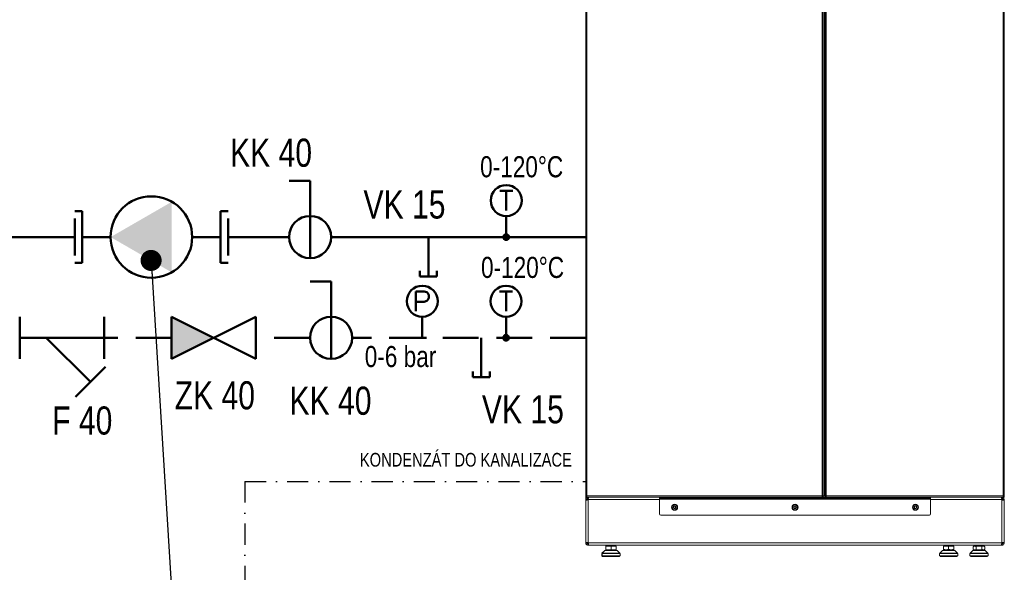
# Model space of a CAD drawing. Header units: millimetres. Extents: x -41968 to 54113, y -9946 to 101810.
# Tile 84 of 171: x -3594 to -94, y 8238 to 10204. Entities that reach past the tile are written whole.
import ezdxf
from ezdxf.enums import TextEntityAlignment as Align

# ---------------------------------------------------------------- set-up
doc = ezdxf.new("R2010")
doc.units = ezdxf.units.MM
doc.linetypes.add('DASHDOT', pattern=[1, 0.5, -0.25, 0, -0.25])
doc.linetypes.add('DASHED', pattern=[19.05, 12.7, -6.35])
for name, color, linetype in [('4', 3, 'Continuous'), ('UT-armatury-popis', 7, 'Continuous'), ('UT-komin', 2, 'Continuous')]:
    doc.layers.add(name, color=color, linetype=linetype)
for name, color, linetype, lineweight in [('CERNA', 7, 'Continuous', 15), ('UT-armatury', 2, 'Continuous', 50), ('UT-potrubi_privodni', 3, 'Continuous', 50), ('UT-potrubi_zpetne', 3, 'DASHED', 50), ('UT-texty_male', 2, 'Continuous', 18), ('UT-texty_stredni', 7, 'Continuous', 25)]:
    doc.layers.add(name, color=color, linetype=linetype, lineweight=lineweight)
doc.styles.get("Standard").update_dxf_attribs({"font": 'ic-simplex.shx', "width": 0.8})
doc.dimstyles.new('CADKON', dxfattribs={"dimscale": 50, "dimtxt": 2.5, "dimasz": 2.5, "dimexe": 1.8, "dimexo": 0, "dimgap": 0.6, "dimtad": 1, "dimrnd": 10, "dimtxsty": 'Standard', "dimblk1": 'OBLIQUE', "dimblk2": 'OBLIQUE', "dimsah": 1, "dimcen": 2.5, "dimadec": 1, "dimazin": 2, "dimtfac": 1, "dimtdec": 4, "dimtix": 1, "dimtmove": 2, "dimatfit": 3, "dimldrblk": 'OPEN30', "dimfxl": 5, "dimtfill": 1, "dimtolj": 1, "dimarcsym": 0})

# ---------------------------------------------------------------- blocks, each defined once
blk = doc.blocks.new('CONDENSINOX_50_2')
at = {"layer": 'CERNA'}
for points in [[(-743.8, 3773.7), (-743.8, 211.1)], [(-740.1, 3769.5), (-740.1, 215.4)], [(96.1, 215.4), (96.1, 3769.5)], [(100.4, 3769.5), (100.4, 213.2)], [(104.7, 3769.5), (104.7, 215.4)], [(106.8, 211.1), (106.8, 3769.5)], [(111.1, 3769.5), (111.1, 215.4)], [(740.1, 215.4), (740.1, 3769.5)], [(743.7, 211.1), (743.7, 3773.7)], [(100.4, 211.1), (-743.8, 211.1)], [(-739.7, 210.9), (-742.6, 210.9)], [(96.1, 215.4), (-740.1, 215.4)], [(-740.1, 215.4), (-740.1, 211.1)], [(-739.7, 210.9), (-738.3, 210.9)], [(-739.4, 210.3), (-739.6, 210)], [(-737.3, 206.2), (-739.4, 210)], [(-738.3, 210.5), (-736.7, 206.5)], [(-736.3, 206.6), (-737.4, 210.8)], [(-735.2, 210.8), (-735.8, 210.4)], [(-735.7, 210.5), (-735.5, 206.8)], [(-735.2, 210), (-735.2, 210.8)], [(-735.2, 206.2), (-735.2, 210)], [(-481.6, 206.8), (-481.6, 211.1)], [(-478.4, 206.8), (-478.4, 211.1)], [(-475.1, 206.8), (-475.1, 211.1)], [(-473, 211.1), (-473, 206.8)], [(-470.9, 211.1), (-470.9, 207.5)], [(-406.7, 211.1), (-406.7, 207.5)], [(-404.5, 206.8), (-404.5, 211.1)], [(-402.4, 211.1), (-402.4, 206.8)], [(-398.1, 211.1), (-398.1, 206.8)], [(96.1, 211.1), (96.1, 215.4)], [(96.1, 213.2), (100.4, 213.2)], [(104.7, 215.4), (100.4, 215.4)], [(100.4, 211.1), (100.4, 213.2)], [(100.4, 211.1), (106.8, 211.1)], [(104.7, 215.4), (106.8, 215.4)], [(106.8, 211.1), (113, 211.1)], [(111.1, 215.4), (111.1, 211.1)], [(740.1, 215.4), (111.1, 215.4)], [(111.1, 211.1), (113, 211.1)], [(743.7, 211.1), (113, 211.1)], [(398.1, 206.8), (398.1, 211.1)], [(402.4, 206.8), (402.4, 211.1)], [(404.5, 211.1), (404.5, 206.8)], [(406.6, 211.1), (406.6, 207.5)], [(470.9, 211.1), (470.9, 207.5)], [(473, 206.8), (473, 211.1)], [(475.1, 211.1), (475.1, 206.8)], [(478.3, 206.8), (478.3, 211.1)], [(481.6, 206.8), (481.6, 211.1)], [(735.2, 210.8), (735.8, 210.4)], [(735.2, 210), (735.2, 210.8)], [(735.2, 210), (735.2, 206.2)], [(735.7, 210.5), (735.5, 206.5)], [(736.3, 206.6), (737.4, 210.8)], [(738.3, 210.5), (736.7, 206.5)], [(739.4, 210), (737.3, 206.2)], [(740.1, 211.1), (740.1, 215.4)], [(-742.7, 206.6), (-744.1, 206.6)], [(-744.1, 48.2), (-744.1, 206.6)], [(-743.8, 202.5), (-739.5, 202.5)], [(-743.8, 202.5), (-739.5, 202.5)], [(-743.8, 202.5), (-743.8, 48.4)], [(-739.5, 202.5), (-739.5, 202.5)], [(-736.3, 206.6), (-736.4, 206.6), (-736.6, 206.6), (-736.8, 206.5)], [(-735.5, 206.8), (-735.5, 206.5)], [(-735.2, 206.2), (-735.5, 206.5)], [(-481.6, 202.5), (-735.2, 202.5)], [(-735.2, 202.5), (-735.2, 46.3)], [(-475.1, 206.8), (-481.6, 206.8)], [(-481.6, 206.8), (-481.6, 203.1)], [(481.6, 203.2), (-481.6, 203.2)], [(-481.6, 203.2), (-481.6, 151.1)], [(-475.1, 206.8), (-402.4, 206.8)], [(-402.4, 206.8), (402.4, 206.8)], [(402.4, 206.8), (475.1, 206.8)], [(481.6, 206.8), (475.1, 206.8)], [(481.6, 206.8), (481.6, 203.1)], [(481.6, 151.1), (481.6, 203.1)], [(735.2, 202.5), (481.6, 202.5)], [(735.2, 206.2), (735.5, 206.5)], [(735.2, 202.5), (735.2, 46.3)], [(736.3, 206.6), (736.4, 206.6), (736.6, 206.6), (736.7, 206.5)], [(738.5, 200.5), (738.5, 205.2)], [(739, 200.4), (739.5, 200.3)], [(739.5, 202.5), (739.5, 202.5)], [(743.7, 202.5), (739.5, 202.5)], [(743.7, 202.5), (739.5, 202.5)], [(743.7, 202.5), (743.7, 48.4)], [(-477.3, 146.9), (477.3, 146.9)], [(-744.1, 48.2), (-743.7, 48.2)], [(-743.5, 48.4), (-743.7, 48.4)], [(-739.3, 48.4), (-743.5, 48.4)], [(-739.3, 47.3), (-743.5, 46.3)], [(-739, 49), (-739.5, 49.2)], [(-739.3, 48.4), (-739.4, 48.1)], [(-737.1, 48.2), (-739.4, 48.2)], [(-737.4, 40.1), (-736.3, 44.3)], [(737.3, 48.4), (-737.3, 48.4)], [(-735.5, 39.7), (-735.5, 39.9)], [(-735.5, 39.7), (-671, 39.7)], [(-735.2, 44.1), (-735.2, 44.3)], [(-735.2, 40.1), (-735.2, 44.1)], [(-735.2, 39.8), (-735.2, 40.1)], [(-735.2, 39.8), (735.2, 39.8)], [(-673, 36), (-672.1, 36)], [(-673, 36), (-673, 23.2)], [(-672.1, 36.2), (-635.7, 36.2)], [(-672.1, 36.2), (-672.1, 23.4)], [(-671.9, 37.1), (-671.9, 39.7)], [(-671.9, 37.1), (-670.8, 37.1)], [(-671.9, 37.1), (-671, 36.2)], [(-671, 37.3), (-671, 39.9)], [(-671, 37.3), (-636.7, 37.3)], [(-671, 37.3), (-669.9, 36.2)], [(-636.7, 37.3), (-637.8, 36.2)], [(-636.7, 37.3), (-636.7, 39.9)], [(-636.7, 39.7), (-620, 39.7)], [(-635.7, 23.4), (-635.7, 36.2)], [(-620, 39.7), (-620, 39.8)], [(-620, 39.7), (-528.3, 39.7)], [(-618.9, 39.7), (-618.9, 39.8)], [(-550.4, 39.7), (-618.9, 39.7)], [(-546.7, 39.7), (-546.7, 39.8)], [(-530.1, 39.8), (-530.1, 39.7)], [(-528.3, 39.8), (-528.3, 39.7)], [(-528.3, 39.7), (-495.3, 39.7)], [(-495.3, 39.7), (-495.3, 39.8)], [(-27.2, 39.8), (-495.2, 39.7)], [(527.7, 36.4), (527.7, 23.5)], [(527.7, 36.4), (564.1, 36.4)], [(528.8, 37.4), (528.8, 39.9)], [(528.8, 37.4), (529.9, 36.4)], [(528.8, 37.4), (556.6, 37.4)], [(556.6, 37.5), (563.1, 37.5)], [(563.1, 37.5), (562, 36.4)], [(563.1, 37.5), (563.1, 39.9)], [(564.1, 23.5), (564.1, 36.4)], [(635.7, 36.2), (632.8, 34.6)], [(635.7, 36.2), (672, 36.2)], [(636.7, 37.3), (636.7, 39.9)], [(637.8, 36.2), (636.7, 37.3)], [(636.7, 37.3), (671, 37.3)], [(638.1, 36.2), (637.8, 36.2)], [(669.9, 36.2), (669.6, 36.2)], [(669.9, 36.2), (671, 37.3)], [(671, 37.3), (671, 39.9)], [(672, 36.2), (674.9, 34.6)], [(672.2, 35.8), (672, 35.9)], [(735.2, 40.1), (735.2, 44.3)], [(735.2, 39.8), (735.2, 40.1)], [(737.4, 40.1), (736.3, 44.3)], [(738.5, 48.6), (737.8, 48.6)], [(738.5, 48.6), (738.5, 48.9)], [(739.2, 48.6), (738.5, 48.6)], [(739.3, 48.4), (739.4, 48.1)], [(743.5, 48.4), (739.3, 48.4)], [(743.5, 46.3), (739.3, 47.4)], [(743.5, 48.4), (743.7, 48.4)], [(-686.9, 9.7), (-686, 9.7)], [(-683.7, 1.3), (-686.9, 1.3)], [(-686.8, 1.3), (-686.8, 9.7)], [(-676.6, 20.6), (-686.4, 10.8)], [(-684.2, 10.8), (-686.4, 10.8)], [(-686, 9.9), (-621.8, 9.9)], [(-686, 1.4), (-686, 9.9)], [(-621.8, 1.4), (-686, 1.4)], [(-675.7, 20.8), (-685.5, 11)], [(-622.2, 11), (-685.5, 11)], [(-683.1, 10.8), (-684.2, 10.8)], [(-682.8, 1.3), (-683.7, 1.3)], [(-676.6, 20.6), (-675.9, 20.6)], [(-675.7, 20.8), (-632, 20.8)], [(-675.5, 21.1), (-673.9, 21.1)], [(-674.6, 21.2), (-633.1, 21.2)], [(-672.1, 34.7), (-673, 34.4)], [(-658.1, 23.2), (-672.9, 23.2)], [(-635.7, 23.4), (-672.1, 23.4)], [(-659, 21.2), (-659, 23.2)], [(-658.1, 21.2), (-658.1, 23.4)], [(-653.9, 25), (-653.9, 34.6)], [(-649.6, 21.2), (-649.6, 23.4)], [(-645.7, 23.2), (-649.6, 23.2)], [(-644.8, 23.2), (-645.6, 23.2)], [(-636.6, 23.2), (-644.8, 23.2)], [(-636.6, 23.2), (-636.6, 23.4)], [(-632, 20.8), (-622.2, 11)], [(-622.6, 1.3), (-624.9, 1.3)], [(-623.1, 10.8), (-624.6, 10.8)], [(-623.3, 11), (-623.1, 10.8)], [(-622.6, 1.3), (-622.6, 1.4)], [(-621.8, 1.4), (-621.8, 9.9)], [(513.8, 1.6), (513.8, 10)], [(513.8, 10), (574.8, 10)], [(578, 1.6), (513.8, 1.6)], [(524.1, 20.9), (514.3, 11.2)], [(577.6, 11.2), (514.3, 11.2)], [(524.1, 20.9), (565.6, 20.9)], [(525.2, 21.4), (545.9, 21.4)], [(555, 23.5), (527.8, 23.5)], [(541.7, 21.4), (541.7, 23.5)], [(545.9, 25.2), (545.9, 34.8)], [(545.9, 21.4), (550.8, 21.4)], [(550.2, 21.4), (550.2, 23.5)], [(550.8, 21.4), (566.7, 21.4)], [(564.1, 23.5), (555, 23.5)], [(576.5, 0), (556.7, 0)], [(565.6, 20.9), (567.8, 20.9)], [(567.8, 20.9), (577.6, 11.2)], [(574.9, 10), (578.1, 10)], [(578, 1.6), (578, 10)], [(621.7, 1.4), (621.7, 9.9)], [(621.7, 9.9), (686, 9.9)], [(686, 1.4), (621.8, 1.4)], [(632, 20.8), (622.2, 11)], [(685.5, 11), (622.2, 11)], [(632, 20.8), (675.7, 20.8)], [(632.8, 25), (632.8, 34.6)], [(635.7, 23.4), (632.8, 25)], [(633.1, 21.2), (674.6, 21.2)], [(672, 23.4), (635.7, 23.4)], [(643.3, 34.6), (643.3, 25)], [(649.6, 21.2), (649.6, 23.4)], [(658.1, 21.2), (658.1, 23.4)], [(664.3, 25), (664.3, 34.6)], [(672, 23.4), (674.9, 25)], [(674.9, 25), (674.9, 34.6)], [(675.7, 20.8), (685.5, 11)], [(686, 1.4), (686, 9.9)], [(-664.6, -0.3), (-685.2, -0.3)], [(-623.4, -0.2), (-684.4, -0.2)], [(-654.7, -0.3), (-664.6, -0.3)], [(-653.9, -0.3), (-654.7, -0.3)], [(-644.3, -0.3), (-653.9, -0.3)], [(-643.2, -0.3), (-644.3, -0.3)], [(-624.3, -0.3), (-643.2, -0.3)], [(545.9, 0), (515.5, 0)], [(556.4, 0), (545.9, 0)], [(556.7, 0), (556.4, 0)], [(684.3, -0.2), (623.4, -0.2)]]:
    blk.add_lwpolyline(points, dxfattribs=at)
for points, knots in [([(-744.1, 206.6), (-744.1, 207.6), (-744, 208.5), (-743.6, 209.4), (-743.3, 210.1), (-742.9, 210.7), (-742.3, 210.8)], [0, 0, 0, 0, 1, 1, 1, 2, 2, 2, 2]), ([(-738.3, 210.9), (-738.6, 210.9), (-738.9, 210.7), (-739.1, 210.6), (-739.2, 210.5), (-739.3, 210.4), (-739.4, 210.3)], [0, 0, 0, 0, 1, 1, 1, 2, 2, 2, 2]), ([(-734.2, 206.8), (-734.2, 207.1), (-734.2, 207.5), (-734.3, 207.8), (-734.4, 208.6), (-734.7, 209.4), (-735.2, 210)], [0, 0, 0, 0, 1, 1, 1, 2, 2, 2, 2]), ([(734.2, 206.8), (734.2, 207.1), (734.2, 207.5), (734.3, 207.8), (734.4, 208.6), (734.6, 209.4), (735.2, 210)], [0, 0, 0, 0, 1, 1, 1, 2, 2, 2, 2]), ([(-743.8, 202.5), (-743.8, 201.8), (-743.6, 201.1), (-743.2, 200.6), (-742.7, 200.1), (-741.9, 200), (-741.2, 200)], [0, 0, 0, 0, 1, 1, 1, 2, 2, 2, 2]), ([(-739.5, 202.5), (-739.5, 202.3), (-739.5, 202), (-739.5, 201.8), (-739.4, 201.3), (-739.4, 200.7), (-739, 200.4)], [0, 0, 0, 0, 1, 1, 1, 2, 2, 2, 2]), ([(-736.7, 206.5), (-736.8, 206.5), (-736.9, 206.4), (-737, 206.4), (-737.1, 206.3), (-737.2, 206.3), (-737.3, 206.2)], [0, 0, 0, 0, 1, 1, 1, 2, 2, 2, 2]), ([(-473, 206.8), (-473, 206.8), (-472, 206.8), (-472, 206.8), (-471.8, 206.8), (-471.6, 206.8), (-471.3, 206.9), (-471.2, 206.9), (-471.1, 207), (-471, 207.1), (-470.9, 207.2), (-470.9, 207.4), (-470.9, 207.5)], [0, 0, 0, 0, 1, 1, 1, 2, 2, 2, 3, 3, 3, 4, 4, 4, 4]), ([(-438.8, 174.7), (-438.8, 180.6), (-434, 185.4), (-428.1, 185.4), (-422.2, 185.4), (-417.4, 180.6), (-417.4, 174.7), (-417.4, 168.8), (-422.2, 164), (-428.1, 164), (-434, 164), (-438.8, 168.8), (-438.8, 174.7)], [0, 0, 0, 0, 1, 1, 1, 2, 2, 2, 3, 3, 3, 4, 4, 4, 4]), ([(-437, 174.7), (-437, 179.6), (-433, 183.7), (-428.1, 183.7), (-423.1, 183.7), (-419.1, 179.6), (-419.1, 174.7), (-419.1, 169.7), (-423.1, 165.7), (-428.1, 165.7), (-433, 165.7), (-437, 169.7), (-437, 174.7)], [0, 0, 0, 0, 1, 1, 1, 2, 2, 2, 3, 3, 3, 4, 4, 4, 4]), ([(-432.3, 175.5), (-432.8, 175.3), (-433, 174.9), (-432.9, 174.4), (-432.8, 174.2), (-432.6, 174), (-432.3, 173.9)], [0, 0, 0, 0, 1, 1, 1, 2, 2, 2, 2]), ([(-429.5, 178.8), (-429.8, 179.1), (-430.4, 179.1), (-430.7, 178.7), (-430.9, 178.5), (-430.9, 178.3), (-430.9, 178)], [0, 0, 0, 0, 1, 1, 1, 2, 2, 2, 2]), ([(-425.3, 178), (-425.2, 178.4), (-425.4, 178.9), (-425.9, 179), (-426.1, 179), (-426.4, 178.9), (-426.6, 178.8)], [0, 0, 0, 0, 1, 1, 1, 2, 2, 2, 2]), ([(-423.8, 173.9), (-423.4, 174), (-423.1, 174.5), (-423.2, 174.9), (-423.3, 175.2), (-423.5, 175.4), (-423.8, 175.5)], [0, 0, 0, 0, 1, 1, 1, 2, 2, 2, 2]), ([(-404.5, 206.8), (-404.5, 206.8), (-405.5, 206.8), (-405.5, 206.8), (-405.7, 206.8), (-406, 206.8), (-406.2, 206.9), (-406.3, 206.9), (-406.5, 207), (-406.5, 207.1), (-406.6, 207.2), (-406.7, 207.4), (-406.7, 207.5)], [0, 0, 0, 0, 1, 1, 1, 2, 2, 2, 3, 3, 3, 4, 4, 4, 4]), ([(-10.7, 174.7), (-10.7, 180.6), (-5.9, 185.4), (0, 185.4), (5.9, 185.4), (10.7, 180.6), (10.7, 174.7), (10.7, 168.8), (5.9, 164), (0, 164), (-5.9, 164), (-10.7, 168.8), (-10.7, 174.7)], [0, 0, 0, 0, 1, 1, 1, 2, 2, 2, 3, 3, 3, 4, 4, 4, 4]), ([(-9, 174.7), (-9, 179.6), (-5, 183.7), (0, 183.7), (5, 183.7), (9, 179.6), (9, 174.7), (9, 169.7), (5, 165.7), (0, 165.7), (-5, 165.7), (-9, 169.7), (-9, 174.7)], [0, 0, 0, 0, 1, 1, 1, 2, 2, 2, 3, 3, 3, 4, 4, 4, 4]), ([(-4.3, 175.5), (-4.7, 175.3), (-4.9, 174.9), (-4.8, 174.4), (-4.8, 174.2), (-4.5, 174), (-4.3, 173.9)], [0, 0, 0, 0, 1, 1, 1, 2, 2, 2, 2]), ([(-1.5, 178.8), (-1.8, 179.1), (-2.3, 179.1), (-2.6, 178.7), (-2.8, 178.5), (-2.9, 178.3), (-2.8, 178)], [0, 0, 0, 0, 1, 1, 1, 2, 2, 2, 2]), ([(2.8, 178), (2.9, 178.4), (2.6, 178.9), (2.2, 179), (1.9, 179), (1.7, 178.9), (1.5, 178.8)], [0, 0, 0, 0, 1, 1, 1, 2, 2, 2, 2]), ([(4.3, 173.9), (4.7, 174), (4.9, 174.5), (4.8, 174.9), (4.7, 175.2), (4.5, 175.4), (4.3, 175.5)], [0, 0, 0, 0, 1, 1, 1, 2, 2, 2, 2]), ([(404.5, 206.8), (404.5, 206.8), (405.5, 206.8), (405.5, 206.8), (405.7, 206.8), (406, 206.8), (406.2, 206.9), (406.3, 206.9), (406.5, 207), (406.5, 207.1), (406.6, 207.2), (406.6, 207.4), (406.6, 207.5)], [0, 0, 0, 0, 1, 1, 1, 2, 2, 2, 3, 3, 3, 4, 4, 4, 4]), ([(417.4, 174.7), (417.4, 180.6), (422.1, 185.4), (428, 185.4), (434, 185.4), (438.8, 180.6), (438.8, 174.7), (438.8, 168.8), (434, 164), (428, 164), (422.1, 164), (417.4, 168.8), (417.4, 174.7)], [0, 0, 0, 0, 1, 1, 1, 2, 2, 2, 3, 3, 3, 4, 4, 4, 4]), ([(419.1, 174.7), (419.1, 179.6), (423.1, 183.7), (428, 183.7), (433, 183.7), (437, 179.6), (437, 174.7), (437, 169.7), (433, 165.7), (428, 165.7), (423.1, 165.7), (419.1, 169.7), (419.1, 174.7)], [0, 0, 0, 0, 1, 1, 1, 2, 2, 2, 3, 3, 3, 4, 4, 4, 4]), ([(423.8, 175.5), (423.3, 175.3), (423.1, 174.9), (423.2, 174.4), (423.3, 174.2), (423.5, 174), (423.8, 173.9)], [0, 0, 0, 0, 1, 1, 1, 2, 2, 2, 2]), ([(426.6, 178.8), (426.3, 179.1), (425.8, 179.1), (425.4, 178.7), (425.3, 178.5), (425.2, 178.3), (425.3, 178)], [0, 0, 0, 0, 1, 1, 1, 2, 2, 2, 2]), ([(430.9, 178), (431, 178.4), (430.7, 178.9), (430.3, 179), (430, 179), (429.7, 178.9), (429.5, 178.8)], [0, 0, 0, 0, 1, 1, 1, 2, 2, 2, 2]), ([(432.3, 173.9), (432.7, 174), (433, 174.5), (432.9, 174.9), (432.8, 175.2), (432.6, 175.4), (432.3, 175.5)], [0, 0, 0, 0, 1, 1, 1, 2, 2, 2, 2]), ([(473, 206.8), (473, 206.8), (472, 206.8), (472, 206.8), (471.8, 206.8), (471.5, 206.8), (471.3, 206.9), (471.2, 206.9), (471, 207), (471, 207.1), (470.9, 207.2), (470.9, 207.4), (470.9, 207.5)], [0, 0, 0, 0, 1, 1, 1, 2, 2, 2, 3, 3, 3, 4, 4, 4, 4]), ([(736.7, 206.5), (736.8, 206.5), (736.9, 206.4), (737, 206.4), (737.1, 206.3), (737.2, 206.3), (737.3, 206.2)], [0, 0, 0, 0, 1, 1, 1, 2, 2, 2, 2]), ([(739.5, 202.5), (739.5, 202.3), (739.5, 202), (739.5, 201.8), (739.4, 201.3), (739.4, 200.7), (739, 200.4)], [0, 0, 0, 0, 1, 1, 1, 2, 2, 2, 2]), ([(743.7, 202.5), (743.7, 201.8), (743.6, 201.1), (743.2, 200.6), (742.7, 200.1), (741.9, 200), (741.2, 200)], [0, 0, 0, 0, 1, 1, 1, 2, 2, 2, 2]), ([(-430.9, 171.4), (-431, 170.9), (-430.7, 170.5), (-430.3, 170.4), (-430, 170.3), (-429.7, 170.4), (-429.5, 170.6)], [0, 0, 0, 0, 1, 1, 1, 2, 2, 2, 2]), ([(-426.6, 170.6), (-426.3, 170.3), (-425.8, 170.3), (-425.5, 170.6), (-425.3, 170.8), (-425.2, 171.1), (-425.3, 171.4)], [0, 0, 0, 0, 1, 1, 1, 2, 2, 2, 2]), ([(-2.8, 171.4), (-2.9, 170.9), (-2.7, 170.5), (-2.2, 170.4), (-2, 170.3), (-1.7, 170.4), (-1.5, 170.6)], [0, 0, 0, 0, 1, 1, 1, 2, 2, 2, 2]), ([(1.5, 170.6), (1.8, 170.3), (2.3, 170.3), (2.6, 170.6), (2.8, 170.8), (2.8, 171.1), (2.8, 171.4)], [0, 0, 0, 0, 1, 1, 1, 2, 2, 2, 2]), ([(425.2, 171.4), (425.1, 170.9), (425.4, 170.5), (425.8, 170.4), (426.1, 170.3), (426.4, 170.4), (426.6, 170.6)], [0, 0, 0, 0, 1, 1, 1, 2, 2, 2, 2]), ([(429.5, 170.6), (429.8, 170.3), (430.3, 170.3), (430.7, 170.6), (430.8, 170.8), (430.9, 171.1), (430.8, 171.4)], [0, 0, 0, 0, 1, 1, 1, 2, 2, 2, 2]), ([(-743.5, 48.3), (-743.6, 48.2), (-743.6, 48.1), (-743.6, 47.9), (-743.7, 47.4), (-743.6, 46.8), (-743.5, 46.3)], [0, 0, 0, 0, 1, 1, 1, 2, 2, 2, 2]), ([(-737.5, 39.9), (-738.9, 40.3), (-740.3, 41.1), (-741.4, 42.2), (-742.5, 43.3), (-743.3, 44.7), (-743.7, 46.2)], [0, 0, 0, 0, 1, 1, 1, 2, 2, 2, 2]), ([(-741.2, 49.4), (-741.5, 49.4), (-741.8, 49.4), (-742, 49.3), (-742.6, 49.2), (-743.2, 48.9), (-743.5, 48.4)], [0, 0, 0, 0, 1, 1, 1, 2, 2, 2, 2]), ([(-735.2, 40.1), (-735, 40.2), (-734.9, 40.3), (-734.8, 40.5), (-734.3, 41), (-734.2, 41.7), (-734.2, 42.4)], [0, 0, 0, 0, 1, 1, 1, 2, 2, 2, 2]), ([(638.1, 36.2), (638.5, 36.2), (639, 36.2), (639.4, 36.1), (640.8, 35.9), (642.1, 35.3), (643.3, 34.6)], [0, 0, 0, 0, 1, 1, 1, 2, 2, 2, 2]), ([(664.3, 34.6), (664.8, 34.8), (665.2, 35.1), (665.6, 35.3), (666.9, 35.8), (668.2, 36.2), (669.6, 36.2)], [0, 0, 0, 0, 1, 1, 1, 2, 2, 2, 2]), ([(735.2, 40.1), (735, 40.2), (734.8, 40.3), (734.7, 40.5), (734.3, 41), (734.2, 41.7), (734.2, 42.4)], [0, 0, 0, 0, 1, 1, 1, 2, 2, 2, 2]), ([(741.2, 49.4), (741.5, 49.4), (741.8, 49.4), (742, 49.3), (742.6, 49.2), (743.2, 48.9), (743.5, 48.4)], [0, 0, 0, 0, 1, 1, 1, 2, 2, 2, 2]), ([(743.5, 48.3), (743.5, 48.2), (743.6, 48.1), (743.6, 47.9), (743.7, 47.4), (743.6, 46.8), (743.5, 46.3)], [0, 0, 0, 0, 1, 1, 1, 2, 2, 2, 2]), ([(638.1, 23.4), (637.6, 23.4), (637.2, 23.4), (636.8, 23.5), (635.4, 23.7), (634.1, 24.3), (632.8, 25)], [0, 0, 0, 0, 1, 1, 1, 2, 2, 2, 2]), ([(643.3, 25), (642.9, 24.8), (642.5, 24.5), (642, 24.3), (640.8, 23.7), (639.5, 23.4), (638.1, 23.4)], [0, 0, 0, 0, 1, 1, 1, 2, 2, 2, 2]), ([(669.6, 23.4), (669.1, 23.4), (668.7, 23.4), (668.3, 23.5), (666.9, 23.7), (665.6, 24.3), (664.4, 25)], [0, 0, 0, 0, 1, 1, 1, 2, 2, 2, 2]), ([(674.9, 25), (674.4, 24.8), (674, 24.5), (673.6, 24.3), (672.3, 23.7), (671, 23.4), (669.6, 23.4)], [0, 0, 0, 0, 1, 1, 1, 2, 2, 2, 2])]:
    blk.add_open_spline(points, degree=3, knots=knots, dxfattribs=at)
for points in [[(-739.4, 210), (-742.1, 208.5), (-743.8, 205.6), (-743.8, 202.5)], [(-739.6, 210), (-739.6, 209.9), (-739.7, 209.8), (-739.7, 209.8)], [(-738.3, 210.5), (-738.7, 210.3), (-739, 210.2), (-739.3, 209.9)], [(-737.4, 210.8), (-737.7, 210.7), (-738, 210.7), (-738.2, 210.4)], [(-735.2, 210), (-735.3, 210.1), (-735.6, 210.3), (-735.7, 210.4)], [(735.2, 210), (735.3, 210.1), (735.5, 210.3), (735.7, 210.4)], [(737.4, 210.8), (737.7, 210.7), (738, 210.6), (738.2, 210.4)], [(738.1, 211.1), (738.6, 210.9), (739.1, 210.5), (739.5, 210.1)], [(738.3, 210.5), (738.6, 210.3), (739, 210.2), (739.3, 209.9)], [(743.7, 202.5), (743.7, 205.6), (742.1, 208.5), (739.3, 210)], [(739.8, 209.7), (739.7, 209.8), (739.7, 209.9), (739.6, 210)], [(-741.2, 200), (-740.7, 200), (-740.1, 200.1), (-739.5, 200.2)], [(-737.3, 206.2), (-738.6, 205.5), (-739.5, 204.1), (-739.5, 202.5)], [(-739.5, 200.3), (-739.3, 200.3), (-739.2, 200.3), (-739, 200.4)], [(-739, 200.4), (-737.6, 200.8), (-736.2, 201.4), (-735.2, 202.5)], [(-735.5, 206.8), (-735.8, 206.8), (-736, 206.7), (-736.3, 206.6)], [(-734.3, 205.3), (-734.5, 205.7), (-734.8, 206.1), (-735.2, 206.2)], [(-735.2, 202.5), (-734.8, 203.4), (-734.5, 204.4), (-734.3, 205.3)], [(-734.3, 205.3), (-734.3, 205.8), (-734.2, 206.3), (-734.2, 206.8)], [(-430.6, 178.8), (-432, 178), (-432.8, 176.4), (-432.9, 174.8)], [(-432.3, 175.5), (-431.2, 175.8), (-430.6, 176.9), (-430.9, 178)], [(-425.8, 178.9), (-427.2, 179.7), (-428.9, 179.7), (-430.4, 178.9)], [(-429.5, 178.8), (-428.7, 178), (-427.4, 178), (-426.6, 178.8)], [(-423.2, 174.8), (-423.3, 176.4), (-424.1, 177.9), (-425.5, 178.8)], [(-425.3, 178), (-425.5, 176.9), (-424.9, 175.8), (-423.8, 175.5)], [(-2.5, 178.8), (-3.9, 178), (-4.8, 176.4), (-4.8, 174.8)], [(-4.3, 175.5), (-3.2, 175.8), (-2.5, 176.9), (-2.8, 178)], [(2.3, 178.9), (0.9, 179.7), (-0.9, 179.7), (-2.3, 178.9)], [(-1.5, 178.8), (-0.7, 178), (0.6, 178), (1.5, 178.8)], [(4.8, 174.8), (4.8, 176.4), (3.9, 177.9), (2.5, 178.8)], [(2.8, 178), (2.5, 176.9), (3.2, 175.8), (4.3, 175.5)], [(425.5, 178.8), (424.1, 178), (423.3, 176.4), (423.2, 174.8)], [(423.8, 175.5), (424.9, 175.8), (425.5, 176.9), (425.2, 178)], [(430.3, 178.9), (428.9, 179.7), (427.2, 179.7), (425.8, 178.9)], [(426.6, 178.8), (427.4, 178), (428.7, 178), (429.5, 178.8)], [(432.9, 174.8), (432.8, 176.4), (432, 177.9), (430.6, 178.8)], [(430.9, 178), (430.6, 176.9), (431.2, 175.8), (432.3, 175.5)], [(734.3, 205.3), (734.3, 205.8), (734.2, 206.3), (734.2, 206.8)], [(734.3, 205.3), (734.5, 205.7), (734.8, 206.1), (735.2, 206.2)], [(735.2, 202.5), (734.7, 203.4), (734.5, 204.4), (734.3, 205.3)], [(739, 200.4), (737.6, 200.8), (736.2, 201.4), (735.2, 202.5)], [(736.3, 206.6), (736, 206.7), (735.7, 206.8), (735.5, 206.8)], [(739.5, 202.5), (739.5, 204.1), (738.6, 205.5), (737.3, 206.3)], [(741.2, 200), (740.6, 200), (740, 200.1), (739.5, 200.2)], [(-481.6, 151.1), (-481.6, 148.8), (-479.7, 146.8), (-477.3, 146.8)], [(-432.9, 174.5), (-432.9, 172.9), (-432, 171.4), (-430.6, 170.6)], [(-430.9, 171.4), (-430.6, 172.5), (-431.3, 173.6), (-432.3, 173.9)], [(-430.4, 170.4), (-428.9, 169.7), (-427.2, 169.7), (-425.8, 170.4)], [(-426.6, 170.6), (-427.4, 171.4), (-428.7, 171.4), (-429.5, 170.6)], [(-425.5, 170.6), (-424.1, 171.4), (-423.3, 172.9), (-423.2, 174.5)], [(-423.8, 173.9), (-424.9, 173.6), (-425.5, 172.5), (-425.3, 171.4)], [(-4.8, 174.5), (-4.8, 172.9), (-3.9, 171.4), (-2.6, 170.6)], [(-2.8, 171.4), (-2.5, 172.5), (-3.2, 173.6), (-4.3, 173.9)], [(-2.3, 170.4), (-0.9, 169.7), (0.9, 169.7), (2.3, 170.4)], [(1.5, 170.6), (0.6, 171.4), (-0.6, 171.4), (-1.5, 170.6)], [(2.5, 170.6), (3.9, 171.4), (4.8, 172.9), (4.8, 174.5)], [(4.3, 173.9), (3.2, 173.6), (2.5, 172.5), (2.8, 171.4)], [(423.2, 174.5), (423.3, 172.9), (424.1, 171.4), (425.5, 170.6)], [(425.2, 171.4), (425.5, 172.5), (424.9, 173.6), (423.8, 173.9)], [(425.8, 170.4), (427.2, 169.7), (428.9, 169.7), (430.3, 170.4)], [(429.5, 170.6), (428.7, 171.4), (427.4, 171.4), (426.6, 170.6)], [(430.6, 170.6), (432, 171.4), (432.8, 172.9), (432.9, 174.5)], [(432.3, 173.9), (431.2, 173.6), (430.6, 172.5), (430.8, 171.4)], [(477.3, 146.9), (479.6, 146.9), (481.5, 148.8), (481.5, 151.1)], [(-744.1, 48.2), (-744.1, 47.6), (-743.9, 46.9), (-743.7, 46.3)], [(-743.8, 48.4), (-743.8, 43.7), (-739.9, 39.8), (-735.2, 39.8)], [(-739.5, 49.2), (-740.1, 49.3), (-740.7, 49.4), (-741.2, 49.4)], [(-739.4, 48.1), (-739.5, 47.9), (-739.4, 47.6), (-739.3, 47.4)], [(-739, 49), (-739.2, 48.9), (-739.3, 48.6), (-739.3, 48.4)], [(-739.3, 47.3), (-738.9, 45.4), (-737.1, 44.1), (-735.2, 44.1)], [(-737.3, 48.4), (-737.9, 48.7), (-738.5, 48.9), (-739, 49)], [(-737.5, 39.9), (-737.5, 39.9), (-737.4, 39.9), (-737.4, 39.9)], [(-737.4, 39.9), (-736.7, 39.7), (-736.1, 39.7), (-735.5, 39.7)], [(-735.2, 46.3), (-735.7, 47.1), (-736.5, 47.8), (-737.3, 48.4)], [(-734.6, 44.6), (-734.7, 45.2), (-734.9, 45.7), (-735.2, 46.3)], [(-735.2, 44.3), (-735, 44.3), (-734.7, 44.4), (-734.6, 44.6)], [(-733.7, 39.8), (-734.2, 39.8), (-734.7, 39.9), (-735.1, 40.1)], [(-734.4, 44.1), (-734.5, 44.3), (-734.5, 44.4), (-734.5, 44.6)], [(-734.2, 42.4), (-734.2, 42.9), (-734.3, 43.6), (-734.4, 44.1)], [(-672.1, 34.6), (-669.1, 35.5), (-666, 36.2), (-663, 36.2)], [(-663, 36.2), (-659.9, 36.2), (-656.8, 35.6), (-653.9, 34.6)], [(-653.9, 34.6), (-651, 35.5), (-647.9, 36.2), (-644.8, 36.2)], [(-644.8, 36.2), (-641.7, 36.2), (-638.6, 35.6), (-635.7, 34.6)], [(-550.4, 39.7), (-549.9, 39.7), (-549.5, 39.8), (-549.1, 39.8)], [(527.7, 34.7), (530.7, 35.7), (533.8, 36.4), (536.8, 36.4)], [(536.8, 36.4), (539.9, 36.4), (543, 35.7), (545.9, 34.8)], [(545.9, 34.8), (548.8, 35.7), (551.9, 36.4), (555, 36.4)], [(555, 36.4), (558.1, 36.4), (561.2, 35.7), (564.1, 34.8)], [(632.8, 34.6), (633.7, 35.1), (634.6, 35.5), (635.5, 35.8)], [(635.7, 35.9), (635.7, 35.8), (635.6, 35.8), (635.5, 35.8)], [(635.7, 35.9), (636.4, 36.1), (637.1, 36.2), (637.8, 36.2)], [(643.3, 34.6), (646.8, 35.6), (650.3, 36.2), (653.9, 36.2)], [(653.9, 36.2), (657.4, 36.2), (661, 35.6), (664.3, 34.6)], [(669.9, 36.2), (670.6, 36.2), (671.3, 36.1), (672, 35.9)], [(672.2, 35.8), (673.1, 35.5), (674, 35.1), (674.8, 34.6)], [(733.7, 39.8), (734.2, 39.8), (734.6, 39.9), (735.1, 40.1)], [(734.2, 42.4), (734.2, 42.9), (734.3, 43.6), (734.4, 44.1)], [(734.5, 44.6), (734.5, 44.4), (734.5, 44.3), (734.4, 44.1)], [(735.2, 46.3), (734.9, 45.7), (734.7, 45.2), (734.5, 44.6)], [(735.2, 44.3), (735, 44.3), (734.7, 44.4), (734.5, 44.6)], [(734.7, 44.9), (736.3, 45.7), (737.6, 47.1), (738.6, 48.6)], [(735.2, 46.3), (735.7, 47.1), (736.5, 47.8), (737.3, 48.4)], [(735.2, 44.1), (737.1, 44.1), (738.8, 45.5), (739.3, 47.4)], [(735.2, 39.8), (739.1, 39.8), (742.5, 42.5), (743.5, 46.3)], [(737.3, 48.4), (737.9, 48.7), (738.4, 48.9), (739, 49)], [(739.5, 49.2), (739.3, 49.1), (739.1, 49.1), (739, 49.1)], [(739, 49), (739.2, 48.9), (739.3, 48.6), (739.3, 48.4)], [(739.4, 48.1), (739.4, 47.9), (739.4, 47.6), (739.3, 47.4)], [(739.5, 49.2), (740, 49.3), (740.6, 49.4), (741.2, 49.4)], [(-685.2, -0.3), (-684.4, -0.3), (-683.6, 0.4), (-683.6, 1.3)], [(-684.4, -0.2), (-683.5, -0.2), (-682.8, 0.5), (-682.8, 1.4)], [(-683.7, 9.9), (-683.7, 10.2), (-683.9, 10.6), (-684.1, 10.8)], [(-682.8, 9.9), (-682.8, 10.3), (-682.9, 10.7), (-683.2, 11)], [(-674.6, 20.8), (-674.8, 21), (-675.2, 21.1), (-675.5, 21.1)], [(-673.5, 20.8), (-673.8, 21.1), (-674.2, 21.2), (-674.6, 21.2)], [(-672.9, 24.8), (-672.7, 24.8), (-672.4, 24.7), (-672.2, 24.6)], [(-663, 23.4), (-666.1, 23.4), (-669.1, 24), (-672.1, 25)], [(-666.5, 23.4), (-665.7, 23.3), (-664.7, 23.2), (-663.9, 23.2)], [(-663.9, 23.2), (-663.5, 23.2), (-663.2, 23.2), (-663, 23.2)], [(-653.9, 25), (-656.8, 24), (-659.9, 23.4), (-663, 23.4)], [(-663, 23.2), (-662.4, 23.2), (-661.8, 23.3), (-661.2, 23.4)], [(-644.8, 23.4), (-647.9, 23.4), (-650.9, 24), (-653.9, 25)], [(-648.3, 23.4), (-647.4, 23.3), (-646.5, 23.2), (-645.7, 23.2)], [(-645.7, 23.2), (-645.4, 23.2), (-645, 23.2), (-644.8, 23.2)], [(-635.7, 25), (-638.6, 24), (-641.7, 23.4), (-644.8, 23.4)], [(-644.8, 23.2), (-644.2, 23.2), (-643.6, 23.3), (-643, 23.3)], [(-633.1, 21.2), (-633.5, 21.2), (-633.9, 21.1), (-634.2, 20.8)], [(-624.5, 11), (-624.8, 10.7), (-625, 10.3), (-625, 9.9)], [(-625, 1.4), (-625, 0.5), (-624.3, -0.2), (-623.4, -0.2)], [(515.5, 0), (516.3, 0), (517, 0.7), (517, 1.6)], [(517.1, 10), (517.1, 10.5), (516.9, 10.9), (516.6, 11.2)], [(526.3, 20.9), (526, 21.2), (525.6, 21.4), (525.2, 21.4)], [(536.8, 23.5), (533.8, 23.5), (530.7, 24.2), (527.8, 25.1)], [(545.9, 25.2), (543, 24.2), (539.9, 23.5), (536.8, 23.5)], [(555, 23.5), (551.9, 23.5), (548.9, 24.2), (545.9, 25.2)], [(564.1, 25.2), (561.2, 24.2), (558.1, 23.6), (555, 23.6)], [(566.7, 21.4), (566.3, 21.4), (565.9, 21.2), (565.6, 20.9)], [(575.3, 11.2), (575, 10.9), (574.8, 10.5), (574.8, 10)], [(574.8, 1.6), (574.8, 0.7), (575.6, 0), (576.4, 0)], [(623.3, -0.2), (624.2, -0.2), (624.9, 0.5), (624.9, 1.4)], [(625, 9.9), (625, 10.3), (624.8, 10.7), (624.5, 11)], [(634.2, 20.8), (633.9, 21.1), (633.5, 21.2), (633.1, 21.2)], [(653.9, 23.4), (650.3, 23.4), (646.7, 24), (643.3, 25)], [(664.3, 25), (661, 24), (657.4, 23.4), (653.9, 23.4)], [(674.6, 21.2), (674.2, 21.2), (673.8, 21.1), (673.5, 20.8)], [(683.2, 11), (682.9, 10.7), (682.7, 10.3), (682.7, 9.9)], [(682.7, 1.4), (682.7, 0.5), (683.5, -0.2), (684.3, -0.2)], [(-624.9, -0.2), (-624.7, -0.3), (-624.5, -0.3), (-624.3, -0.3)]]:
    blk.add_open_spline(points, degree=3, dxfattribs=at)
blk = doc.blocks.new('*U35770')
at = {"color": 0, "linetype": 'ByBlock', "lineweight": -2, "ltscale": 10}
for p, q in [((37.5, 100), (75, 100)), ((37.5, -37.5), (37.5, 100))]:
    blk.add_line(p, q, dxfattribs=at)
blk.add_circle((37.5, 0), 37.5, dxfattribs=at)
blk = doc.blocks.new('*U35768', base_point=(33738.7, -6403))
at = {"color": 0, "linetype": 'ByBlock'}
for p, q in [((33754.2, -6348.7), (33738.7, -6348.7)), ((33754.2, -6457.3), (33754.2, -6348.7)), ((34044.5, -6348.7), (34060, -6348.7)), ((34044.5, -6457.3), (34044.5, -6348.7)), ((33738.7, -6441.8), (33738.7, -6364.2)), ((34060, -6441.8), (34060, -6364.2)), ((33754.2, -6403), (33813.8, -6403)), ((34044.5, -6403), (33984.9, -6403)), ((33754.2, -6457.3), (33738.7, -6457.3)), ((34044.5, -6457.3), (34060, -6457.3))]:
    blk.add_line(p, q, dxfattribs=at)
at = {"color": 0, "linetype": 'ByBlock', "ltscale": 10}
blk.add_ellipse((33899.4, -6403), major_axis=(85.5, 0), ratio=1, start_param=1.570796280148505, end_param=7.853981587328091, dxfattribs=at)
at = {"color": 0, "linetype": 'ByBlock'}
blk.add_solid([(33984.9, -6403), (33856.6, -6477.1), (33856.6, -6328.9)], dxfattribs=at)
blk = doc.blocks.new('*U35771', base_point=(18600.9, 21237.1))
at = {"color": 0, "linetype": 'ByBlock', "lineweight": -2, "ltscale": 10}
for p, q in [((18600.9, 21274.6), (18600.9, 21199.6)), ((18750.9, 21274.6), (18600.9, 21199.6)), ((18750.9, 21199.6), (18600.9, 21274.6)), ((18750.9, 21199.6), (18750.9, 21274.6))]:
    blk.add_line(p, q, dxfattribs=at)
at = {"color": 7, "ltscale": 10}
blk.add_solid([(18675.9, 21237.1), (18600.9, 21274.6), (18600.9, 21199.6)], dxfattribs=at)
blk = doc.blocks.new('*U35772', base_point=(17731, 12698.6))
at = {"color": 0, "linetype": 'ByBlock', "lineweight": -2, "ltscale": 10}
for p, q in [((17781.9, 12803.5), (17728.8, 12750.4)), ((17731, 12736.1), (17731, 12661.1)), ((17881, 12661.1), (17881, 12736.1))]:
    blk.add_line(p, q, dxfattribs=at)
for points in [[(17833.7, 12698.6), (17755.4, 12777)], [(17731, 12698.6), (17881, 12698.6)]]:
    blk.add_lwpolyline(points, dxfattribs=at)
blk = doc.blocks.new('*U35754')
at = {"color": 0, "linetype": 'ByBlock', "lineweight": -2}
for p, q in [((0, 0), (140, 0)), ((140, 30), (120, 30)), ((140, 30), (140, -30)), ((140, -30), (120, -30))]:
    blk.add_line(p, q, dxfattribs=at)
blk = doc.blocks.new('_OBLIQUE')
at = {"color": 0, "linetype": 'ByBlock'}
blk.add_line((-0.5, -0.5), (0.5, 0.5), dxfattribs=at)
blk = doc.blocks.new('*U37930')
at = {"linetype": 'ByBlock', "lineweight": -2, "ltscale": 10}
blk.add_hatch(color=0, dxfattribs=at).paths.add_polyline_path([(10, 0, 1), (-10, 0, 1)])
at = {"color": 0, "linetype": 'ByBlock', "lineweight": -2, "ltscale": 10}
for p, q in [((-23.265396, 165.025872), (23.401304, 165.025872)), ((0.042945, 165.025872), (0.042945, 95.000813)), ((23.401304, 165.025872), (23.351286, 165.025872)), ((0, 75), (0, 10))]:
    blk.add_line(p, q, dxfattribs=at)
for centre, radius in [((0, 130), 55), ((0, 0), 10)]:
    blk.add_circle(centre, radius, dxfattribs=at)
blk = doc.blocks.new('*U37931')
at = {"linetype": 'ByBlock', "lineweight": -2, "ltscale": 10}
blk.add_hatch(color=0, dxfattribs=at).paths.add_polyline_path([(10, 0, 1), (-10, 0, 1)])
at = {"color": 0, "linetype": 'ByBlock', "lineweight": -2, "ltscale": 10}
for p, q in [((-23.265396, 165.025872), (23.401304, 165.025872)), ((0.042945, 165.025872), (0.042945, 95.000813)), ((23.401304, 165.025872), (23.351286, 165.025872)), ((0, 75), (0, 10))]:
    blk.add_line(p, q, dxfattribs=at)
for centre, radius in [((0, 130), 55), ((0, 0), 10)]:
    blk.add_circle(centre, radius, dxfattribs=at)
blk = doc.blocks.new('*U37929')
at = {"color": 0, "linetype": 'ByBlock', "lineweight": -2, "ltscale": 10}
for p, q in [((-23.265396, 164.988689), (6.745344, 164.988689)), ((-23.265396, 95.013648), (-23.265396, 164.988689)), ((6.745344, 164.988689), (16.698905, 161.687507)), ((16.698905, 161.687507), (20.050105, 158.336308)), ((20.050105, 158.336308), (23.401304, 151.683928)), ((23.401304, 141.680348), (20.050105, 135.027967)), ((23.401304, 151.683928), (23.401304, 141.680348)), ((-23.265396, 128.325569), (-23.315414, 128.325569)), ((6.745344, 128.325569), (-23.265396, 128.325569)), ((16.698905, 131.676768), (6.745344, 128.325569)), ((20.050105, 135.027967), (16.698905, 131.676768)), ((0, 75), (0, 0)), ((-15, 0), (15, 0))]:
    blk.add_line(p, q, dxfattribs=at)
blk.add_circle((0, 130), 55, dxfattribs=at)

msp = doc.modelspace()

# ---------------------------------------------------------------- linework, layer by layer
at = {"layer": 'UT-komin', "linetype": 'DASHDOT', "ltscale": 150}
for q in [(-1581.874, 8561.615), (-2793.167, 7691.327)]:
    msp.add_line((-2793.167, 8561.615), q, dxfattribs=at)
at = {"layer": 'UT-potrubi_privodni', "ltscale": 10}
for points in [[(-3932.595, 9430.93), (-3397.914, 9430.93)], [(-2853.317, 9430.93), (-2636.46, 9430.93)], [(-2486.46, 9430.93), (-1581.874, 9430.93)]]:
    msp.add_lwpolyline(points, dxfattribs=at)
at = {"layer": 'UT-potrubi_zpetne', "ltscale": 10}
for points in [[(-3054.411, 9072.736), (-3293.806, 9072.736)], [(-2561.844, 9072.736), (-2754.411, 9072.736)], [(-1581.874, 9072.736), (-2411.844, 9072.736)]]:
    msp.add_lwpolyline(points, dxfattribs=at)

# ---------------------------------------------------------------- block references
at = {"layer": 'UT-armatury', "ltscale": 10}
for name, p, xscale, yscale, zscale in [('*U35770', (-2486.46, 9430.93), -2, 2, 2), ('*U35768', (-2853.317, 9430.93), -1.695118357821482, 1.695118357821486, 1.695118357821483), ('*U35770', (-2411.844, 9072.736), -2, 2, 2)]:
    msp.add_blockref(name, p, dxfattribs=dict(at, xscale=xscale, yscale=yscale, zscale=zscale))
for name, p, rotation in [('*U37930', (-1864.609, 9430.93), 359.9999999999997), ('*U37929', (-2163.038, 9072.736), 360), ('*U37931', (-1865.284, 9072.736), 359.9999999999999)]:
    msp.add_blockref(name, p, dxfattribs=dict(at, rotation=rotation))
at = {"layer": 'UT-armatury', "xscale": -1, "rotation": 90.00000000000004}
for p in [(-2141.082, 9430.93), (-1953.114, 9072.736)]:
    msp.add_blockref('*U35754', p, dxfattribs=at)
at = {"layer": 'UT-armatury', "ltscale": 10, "zscale": 2, "rotation": 180}
for name, p, xscale, yscale in [('*U35772', (-3293.806, 9072.736), 2, 2.000000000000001), ('*U35771', (-3054.411, 9072.736), -2, 2)]:
    msp.add_blockref(name, p, dxfattribs=dict(at, xscale=xscale, yscale=yscale))
at = {"layer": 'UT-potrubi_privodni', "ltscale": 10}
msp.add_blockref('CONDENSINOX_50_2', (-838.126, 8295.091), dxfattribs=at)

# ---------------------------------------------------------------- texts
at = {"layer": '4', "color": 7, "width": 0.8}
msp.add_text('KONDENZÁT DO KANALIZACE', height=48.73853, dxfattribs=at).set_placement((-1631.376, 8614.45), align=Align.RIGHT)
at = {"layer": 'UT-armatury-popis', "ltscale": 10, "char_height": 100, "width": 608.01876, "attachment_point": 5}
for s, insert in [('KK 40', (-2700.435, 9730.42)), ('VK 15', (-2226.235, 9546.197)), ('ZK 40', (-2900.216, 8867.334)), ('KK 40', (-2489.161, 8848.022)), ('VK 15', (-1805.36, 8817.678)), ('F 40', (-3371.438, 8777.674))]:
    msp.add_mtext(s, dxfattribs=dict(at, insert=insert))
at = {"layer": 'UT-texty_male', "ltscale": 10, "char_height": 75, "attachment_point": 1}
for insert in [(-1957.357, 9718.642), (-1954.18, 9360.584)]:
    msp.add_mtext('0-120°C', dxfattribs=dict(at, insert=insert))
at = {"layer": 'UT-texty_male', "ltscale": 10, "insert": (-2367.397, 9043.503), "char_height": 75, "width": 402.56538, "attachment_point": 1}
msp.add_mtext('0-6 bar', dxfattribs=at)

# ---------------------------------------------------------------- leaders
at = {"layer": 'UT-texty_stredni', "ltscale": 10}
msp.add_leader([(-3126.768, 9347.879), (-3010.772, 7489.06)], dimstyle='CADKON', override={"dimscale": 1, "dimasz": 75, "dimtih": 0, "dimtoh": 0, "dimrnd": 0, "dimclrd": 0, "dimtix": 0, "dimtofl": 0, "dimldrblk": 'Dot'}, dxfattribs=at)

doc.saveas('drawing.dxf')
